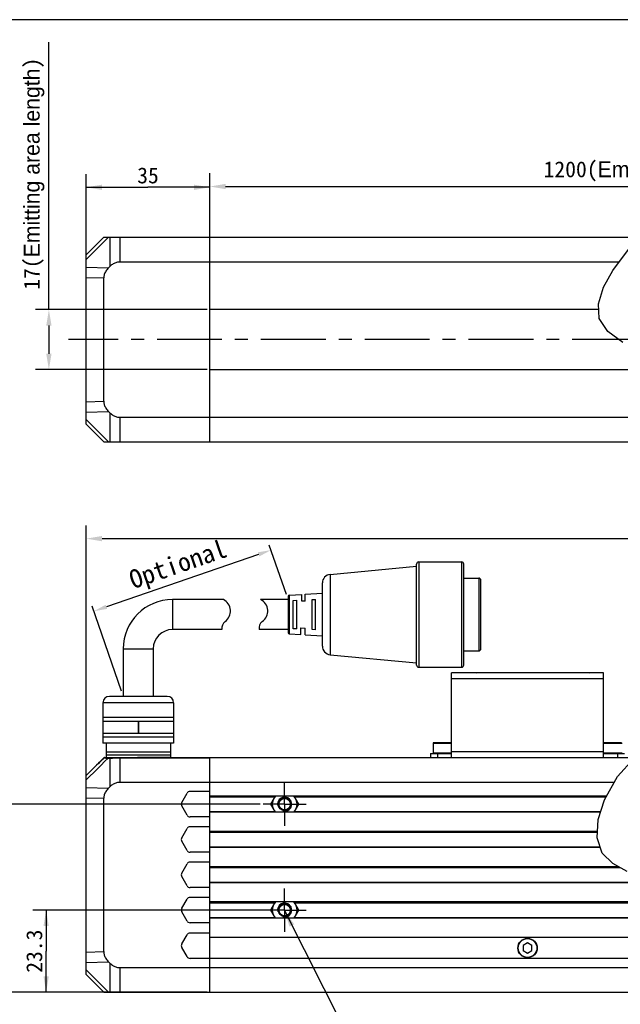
# Model space of a CAD drawing. Header units: millimetres. Extents: x -25 to 531, y 144 to 427.
# Tile 4 of 8: x 95 to 209, y 241 to 427. Entities that reach past the tile are written whole.
import ezdxf
from ezdxf.enums import TextEntityAlignment as Align

# ---------------------------------------------------------------- set-up
doc = ezdxf.new("R2010")
doc.units = ezdxf.units.MM
doc.header["$LTSCALE"] = 32.67
doc.header["$PDMODE"] = 3
doc.header["$PDSIZE"] = 8
doc.linetypes.add('CENTER', pattern=[0.6, 0.375, -0.075, 0.075, -0.075])
doc.layers.get('0').update_dxf_attribs({"linetype": 'CONTINUOUS'})
doc.layers.get('Defpoints').update_dxf_attribs({"linetype": 'CONTINUOUS'})
for name, color, linetype in [('00_COMPONENTS', 7, 'CONTINUOUS'), ('03_ALL_AXES', 7, 'CONTINUOUS'), ('3_ALL_AXES', 7, 'CONTINUOUS'), ('50_ALL_DETAILS', 7, 'CONTINUOUS'), ('51__DRAFT_DIMS', 7, 'CONTINUOUS')]:
    doc.layers.add(name, color=color, linetype=linetype)
doc.layers.add('标注', color=3, linetype='CONTINUOUS', lineweight=25)
doc.layers.add('粗实线', color=7, linetype='CONTINUOUS', lineweight=30)
doc.styles.get("Standard").update_dxf_attribs({"font": 'simfang.ttf'})
doc.dimstyles.new('CST Standard', dxfattribs={"dimtxt": 3.5, "dimasz": 2.5, "dimexe": 1, "dimexo": 1, "dimgap": 0.6, "dimtad": 1, "dimtoh": 1, "dimdsep": 46, "dimtxsty": 'STANDARD', "dimcen": -2.5, "dimdle": 5, "dimadec": 1, "dimazin": 2, "dimtfac": 1, "dimtofl": 0, "dimtmove": 0, "dimatfit": 0, "dimfxl": 1, "dimtolj": 1, "dimarcsym": 0})
doc.dimstyles.new('DIMSTYLE_1', dxfattribs={"dimtxt": 3, "dimasz": 3, "dimexe": 2.5, "dimexo": 0.5, "dimgap": 0.75, "dimtad": 1, "dimlfac": 1.5, "dimdsep": 46, "dimtxsty": 'STANDARD', "dimblk": '_FILLED', "dimblk1": '_FILLED', "dimblk2": '_FILLED', "dimcen": 0.09, "dimclrt": 3, "dimazin": 2, "dimtp": 0.8, "dimtm": 0.8, "dimtfac": 1, "dimtofl": 0, "dimtmove": 0, "dimatfit": 3, "dimldrblk": '_FILLED', "dimfxl": 1, "dimtolj": 1, "dimarcsym": 0})
doc.dimstyles.new('DIMSTYLE_2', dxfattribs={"dimtxt": 3, "dimasz": 3, "dimexe": 2.5, "dimexo": 0.5, "dimgap": 0.75, "dimtad": 1, "dimlfac": 1.5, "dimdsep": 46, "dimtxsty": 'STANDARD', "dimblk": '_FILLED', "dimblk1": '_FILLED', "dimblk2": '_FILLED', "dimcen": 0.09, "dimclrt": 3, "dimazin": 2, "dimtp": 0.3, "dimtm": 0.3, "dimtfac": 1, "dimtofl": 0, "dimtmove": 0, "dimatfit": 3, "dimldrblk": '_FILLED', "dimfxl": 1, "dimtolj": 1, "dimarcsym": 0})
doc.dimstyles.new('DIMSTYLE_4', dxfattribs={"dimtxt": 3, "dimasz": 3, "dimexe": 2.5, "dimexo": 0.5, "dimgap": 0.75, "dimtad": 1, "dimlfac": 1.5, "dimdsep": 46, "dimtxsty": 'STANDARD', "dimblk": '_FILLED', "dimblk1": '_FILLED', "dimblk2": '_FILLED', "dimcen": 0.09, "dimclrt": 3, "dimazin": 2, "dimtp": 0.2, "dimtm": 0.2, "dimtfac": 1, "dimtofl": 0, "dimtmove": 0, "dimatfit": 3, "dimldrblk": '_FILLED', "dimfxl": 1, "dimtolj": 1, "dimarcsym": 0})
doc.dimstyles.get("Standard").update_dxf_attribs({"dimtxt": 3, "dimasz": 3, "dimexe": 2.5, "dimexo": 0.5, "dimtad": 1, "dimdsep": 46, "dimtxsty": 'STANDARD', "dimblk": '_FILLED', "dimblk1": '_FILLED', "dimblk2": '_FILLED', "dimcen": 0.09, "dimclrt": 3, "dimazin": 2, "dimtol": 1, "dimtp": 0.01, "dimtm": 0.01, "dimtfac": 1, "dimtofl": 0, "dimtmove": 0, "dimatfit": 3, "dimldrblk": '_FILLED', "dimfxl": 1, "dimtolj": 1, "dimarcsym": 0})

# ---------------------------------------------------------------- blocks, each defined once
blk = doc.blocks.new('_FILLED')
at = {"color": 0, "linetype": 'ByBlock'}
blk.add_solid([(0, 0), (-1, 0.167), (-1, -0.167)], dxfattribs=at)
blk = doc.blocks.new('*D1')
at = {"layer": '51__DRAFT_DIMS', "color": 0, "lineweight": -2}
for p, q in [((108.05, 280.2), (108.05, 331.16)), ((328.7, 280.2), (328.7, 331.16)), ((111.05, 328.66), (325.7, 328.66))]:
    blk.add_line(p, q, dxfattribs=at)
at = {"layer": 'Defpoints', "color": 0}
for p in [(328.7, 328.66), (108.05, 279.7), (328.7, 279.7)]:
    blk.add_point(p, dxfattribs=at)
at = {"layer": '51__DRAFT_DIMS', "color": 0, "linetype": 'ByBlock', "lineweight": -2, "xscale": 3, "yscale": 3, "zscale": 3, "rotation": 180}
blk.add_blockref('_FILLED', (108.05, 328.66), dxfattribs=at)
at = {"layer": '51__DRAFT_DIMS', "color": 0, "linetype": 'ByBlock', "lineweight": -2, "xscale": 3, "yscale": 3, "zscale": 3}
blk.add_blockref('_FILLED', (328.7, 328.66), dxfattribs=at)
at = {"layer": '51__DRAFT_DIMS', "color": 3, "insert": (218.37, 333.41), "char_height": 3, "attachment_point": 2, "line_spacing_factor": 0.9}
blk.add_mtext('\\A1;\\A1;1270', dxfattribs=at)
blk = doc.blocks.new('*D7')
at = {"layer": '51__DRAFT_DIMS', "color": 0, "lineweight": -2}
for p, q in [((101.01, 371.92), (101.01, 422.43)), ((130.88, 371.92), (98.51, 371.92)), ((101.01, 368.92), (101.01, 363.59)), ((130.88, 360.59), (98.51, 360.59))]:
    blk.add_line(p, q, dxfattribs=at)
at = {"layer": 'Defpoints', "color": 0}
for p in [(131.38, 371.92), (101.01, 360.59), (131.38, 360.59)]:
    blk.add_point(p, dxfattribs=at)
at = {"layer": '51__DRAFT_DIMS', "color": 0, "linetype": 'ByBlock', "lineweight": -2, "xscale": 3, "yscale": 3, "zscale": 3}
for p, rotation in [((101.01, 371.92), 90), ((101.01, 360.59), 270)]:
    blk.add_blockref('_FILLED', p, dxfattribs=dict(at, rotation=rotation))
at = {"layer": '51__DRAFT_DIMS', "color": 3, "insert": (96.26, 375.67), "char_height": 3, "attachment_point": 1, "rotation": 90, "line_spacing_factor": 0.9}
blk.add_mtext('\\A1;\\A1;17({\\f方正兰亭黑_GBK|b0|i0|c134|p0;Emitting area length})', dxfattribs=at)
blk = doc.blocks.new('*D8')
at = {"layer": '51__DRAFT_DIMS', "color": 0, "lineweight": -2}
for p, q in [((131.38, 381.42), (131.38, 397.68)), ((305.36, 381.42), (305.36, 397.68)), ((134.38, 395.18), (302.36, 395.18))]:
    blk.add_line(p, q, dxfattribs=at)
at = {"layer": 'Defpoints', "color": 0}
for p in [(305.36, 395.18), (131.38, 380.92), (305.36, 380.92)]:
    blk.add_point(p, dxfattribs=at)
at = {"layer": '51__DRAFT_DIMS', "color": 0, "linetype": 'ByBlock', "lineweight": -2, "xscale": 3, "yscale": 3, "zscale": 3, "rotation": 180}
blk.add_blockref('_FILLED', (131.38, 395.18), dxfattribs=at)
at = {"layer": '51__DRAFT_DIMS', "color": 0, "linetype": 'ByBlock', "lineweight": -2, "xscale": 3, "yscale": 3, "zscale": 3}
blk.add_blockref('_FILLED', (305.36, 395.18), dxfattribs=at)
at = {"layer": '51__DRAFT_DIMS', "color": 3, "insert": (218.37, 399.93), "char_height": 3, "attachment_point": 2, "line_spacing_factor": 0.9}
blk.add_mtext('\\A1;\\A1;1200({\\f方正兰亭黑_GBK|b0|i0|c134|p0;Emitting area length})', dxfattribs=at)
blk = doc.blocks.new('*D9')
at = {"layer": '51__DRAFT_DIMS', "color": 4, "transparency": 16777216}
for p, q in [((108.05, 378.5), (108.05, 397.53)), ((131.38, 381.42), (131.38, 397.53)), ((108.05, 395.03), (119.72, 395.03)), ((131.38, 395.03), (119.72, 395.03))]:
    blk.add_line(p, q, dxfattribs=at)
at = {"layer": '51__DRAFT_DIMS', "color": 4, "transparency": 16777216, "xscale": 3, "yscale": 3, "zscale": 3, "rotation": 180}
blk.add_blockref('_FILLED', (108.05, 395.03), dxfattribs=at)
at = {"layer": '51__DRAFT_DIMS', "color": 4, "transparency": 16777216, "xscale": 3, "yscale": 3, "zscale": 3}
blk.add_blockref('_FILLED', (131.38, 395.03), dxfattribs=at)
at = {"layer": '51__DRAFT_DIMS', "color": 3, "transparency": 16777216}
blk.add_text('35', height=3, dxfattribs=at).set_placement((119.72, 395.78), align=Align.CENTER)
blk = doc.blocks.new('*D10')
at = {"layer": '51__DRAFT_DIMS', "color": 4, "transparency": 16777216}
for p, q in [((141.55, 258.49), (97.99, 258.49)), ((100.49, 258.49), (100.49, 250.73)), ((100.49, 242.96), (100.49, 250.73)), ((130.88, 242.96), (97.99, 242.96))]:
    blk.add_line(p, q, dxfattribs=at)
at = {"layer": '51__DRAFT_DIMS', "color": 4, "transparency": 16777216, "xscale": 3, "yscale": 3, "zscale": 3}
for p, rotation in [((100.49, 258.49), 90), ((100.49, 242.96), 270)]:
    blk.add_blockref('_FILLED', p, dxfattribs=dict(at, rotation=rotation))
at = {"layer": '51__DRAFT_DIMS', "color": 3, "transparency": 16777216}
blk.add_text('23.3', height=3, rotation=90, dxfattribs=at).set_placement((99.74, 250.73), align=Align.CENTER)
blk = doc.blocks.new('*D11')
at = {"layer": '51__DRAFT_DIMS', "color": 4, "transparency": 16777216}
for p, q in [((140.93, 278.49), (91, 278.49)), ((93.5, 278.49), (93.5, 260.73)), ((93.5, 242.96), (93.5, 260.73)), ((130.88, 242.96), (91, 242.96))]:
    blk.add_line(p, q, dxfattribs=at)
at = {"layer": '51__DRAFT_DIMS', "color": 4, "transparency": 16777216, "xscale": 3, "yscale": 3, "zscale": 3}
for p, rotation in [((93.5, 278.49), 90), ((93.5, 242.96), 270)]:
    blk.add_blockref('_FILLED', p, dxfattribs=dict(at, rotation=rotation))
at = {"layer": '51__DRAFT_DIMS', "color": 3, "transparency": 16777216}
blk.add_text('53.3', height=3, rotation=90, dxfattribs=at).set_placement((92.75, 260.73), align=Align.CENTER)
blk = doc.blocks.new('*D14')
at = {"layer": 'Defpoints', "color": 0}
for p in [(146.17, 317.15), (109.5, 314.96), (115.05, 298.87)]:
    blk.add_point(p, dxfattribs=at)
at = {"layer": '标注', "color": 0, "linetype": 'Continuous', "lineweight": -2, "ltscale": 3}
for p, q in [((145.85, 318.1), (142.62, 327.45)), ((140.59, 325.69), (111.86, 315.78)), ((114.73, 299.82), (109.17, 315.91))]:
    blk.add_line(p, q, dxfattribs=at)
at = {"layer": '标注', "color": 0}
for points in [[(140.72, 325.29), (140.45, 326.08), (142.95, 326.5)], [(111.73, 316.17), (112, 315.38), (109.5, 314.96)]]:
    blk.add_solid(points, dxfattribs=at)
at = {"layer": '标注', "color": 7, "insert": (125.52, 323.41), "char_height": 3.5, "attachment_point": 5, "rotation": 19.0364}
blk.add_mtext('\\A1;Optional', dxfattribs=at)

msp = doc.modelspace()

# ---------------------------------------------------------------- linework, layer by layer
at = {"color": 7}
msp.add_line((531.0131, 426.6945), (-25.0005, 426.6945), dxfattribs=at)
at = {"color": 4}
for p, q in [((207.4912, 379.3393), (210.4195, 383.2783)), ((205.7397, 376.1466), (207.4912, 379.3393)), ((204.7712, 373.0472), (205.7397, 376.1466)), ((204.9104, 370.2649), (204.7712, 373.0472)), ((206.5482, 367.7796), (204.9104, 370.2649)), ((209.3998, 365.7364), (206.5482, 367.7796)), ((208.3746, 283.7175), (211.4588, 287.1046)), ((205.9112, 279.3125), (208.3746, 283.7175)), ((204.7449, 275.6312), (205.9112, 279.3125)), ((204.5237, 272.1518), (204.7449, 275.6312)), ((205.495, 269.239), (204.5237, 272.1518)), ((207.4829, 267.3087), (205.495, 269.239)), ((210.185, 265.8067), (207.4829, 267.3087))]:
    msp.add_line(p, q, dxfattribs=at)
msp.add_line((111.2088, 297.6567), (111.2088, 290.0336))
at = {"layer": '00_COMPONENTS', "color": 7}
for p, q in [((108.0511, 382.2569), (111.3844, 385.5903)), ((111.3844, 385.5903), (212.5659, 385.5903)), ((131.3844, 346.9236), (131.3844, 385.5903)), ((108.0511, 350.2569), (108.0511, 382.2569)), ((112.5313, 380.0941), (112.2677, 379.8379)), ((114.4197, 380.9236), (208.669, 380.9236)), ((111.3844, 354.6068), (111.3844, 377.9071)), ((204.8274, 371.9236), (131.3844, 371.9236)), ((131.3844, 360.5903), (219.4222, 360.5903)), ((112.2677, 352.676), (112.5313, 352.4197)), ((114.4197, 351.5903), (216.2299, 351.5903)), ((108.0511, 350.2569), (111.3844, 346.9236)), ((111.3844, 346.9236), (211.2038, 346.9236)), ((177.0511, 287.2934), (177.0511, 303.2934)), ((205.7177, 303.2934), (177.0511, 303.2934)), ((179.7844, 303.361), (179.7177, 303.2943)), ((179.7844, 303.361), (181.651, 303.361)), ((181.651, 303.361), (181.7177, 303.2943)), ((201.1177, 303.361), (201.0511, 303.2943)), ((201.1177, 303.361), (202.9844, 303.361)), ((202.9844, 303.361), (203.0511, 303.2943)), ((205.7177, 287.2934), (205.7177, 303.2934)), ((173.5511, 290.0268), (173.5511, 288.1601)), ((177.0511, 290.0934), (173.6177, 290.0934)), ((209.1511, 290.0934), (205.7177, 290.0934)), ((111.5185, 287.2934), (211.8322, 287.2934)), ((111.8156, 287.85), (123.9511, 287.85)), ((115.792, 287.2934), (116.481, 287.3056)), ((116.481, 287.3056), (117.7177, 287.3268)), ((123.9511, 287.3268), (117.7177, 287.3268)), ((123.9511, 287.2934), (123.9511, 287.3268)), ((131.3844, 242.9601), (131.3844, 287.2934)), ((173.0511, 288.0934), (173.0511, 287.2934)), ((173.0511, 288.0934), (177.0511, 288.0934)), ((205.7177, 288.0934), (209.7177, 288.0934)), ((108.0511, 246.2934), (108.0511, 283.9601)), ((108.0511, 283.9601), (108.0907, 283.9601)), ((112.5313, 281.7973), (112.2677, 281.5411)), ((114.4197, 282.6268), (207.7646, 282.6268)), ((131.3844, 280.8934), (127.6651, 280.8934)), ((111.3844, 250.6433), (111.3844, 279.6103)), ((126.087, 278.8268), (127.0878, 280.5601)), ((206.3106, 280.0268), (131.3844, 280.0268)), ((143.7155, 280.0268), (142.8302, 278.4934)), ((148.2188, 278.4934), (147.3335, 280.0268)), ((127.0878, 276.4268), (126.087, 278.1601)), ((142.8302, 278.4934), (143.7155, 276.9601)), ((147.3335, 276.9601), (148.2188, 278.4934)), ((131.3844, 276.0934), (127.6651, 276.0934)), ((205.1659, 276.9601), (131.3844, 276.9601)), ((126.087, 272.1601), (127.0878, 273.8934)), ((131.3844, 274.2268), (127.6651, 274.2268)), ((204.6005, 273.3601), (131.3844, 273.3601)), ((127.0878, 269.7601), (126.087, 271.4934)), ((205.1434, 270.2934), (131.3844, 270.2934)), ((131.3844, 269.4268), (127.6651, 269.4268)), ((126.087, 265.4934), (127.0878, 267.2268)), ((131.3844, 267.5601), (127.6651, 267.5601)), ((208.5897, 266.6934), (131.3844, 266.6934)), ((127.0878, 263.0934), (126.087, 264.8268)), ((131.3844, 262.7601), (127.6651, 262.7601)), ((214.5519, 263.6268), (131.3844, 263.6268)), ((126.087, 258.8268), (127.0878, 260.5601)), ((131.3844, 260.8934), (127.6651, 260.8934)), ((219.1447, 260.0268), (131.3844, 260.0268)), ((143.7155, 260.0268), (142.8302, 258.4934)), ((148.2188, 258.4934), (147.3335, 260.0268)), ((127.0878, 256.4268), (126.087, 258.1601)), ((220.8054, 256.9601), (131.3844, 256.9601)), ((142.8302, 258.4934), (143.7155, 256.9601)), ((147.3335, 256.9601), (148.2188, 258.4934)), ((131.3844, 256.0934), (127.6651, 256.0934)), ((126.087, 252.0934), (127.0878, 253.8268)), ((131.3844, 254.1601), (127.6651, 254.1601)), ((221.3042, 253.2934), (131.3844, 253.2934)), ((127.0878, 249.6934), (126.087, 251.4268)), ((191.3844, 252.2918), (190.5511, 251.8107)), ((190.5511, 251.8107), (190.5511, 250.8484)), ((192.2177, 251.8107), (191.3844, 252.2918)), ((192.2177, 250.8484), (192.2177, 251.8107)), ((220.6383, 249.3601), (127.6651, 249.3601)), ((190.5511, 250.8484), (191.3844, 250.3673)), ((191.3844, 250.3673), (192.2177, 250.8484)), ((112.2677, 248.7125), (112.5313, 248.4562)), ((114.4197, 247.6268), (219.967, 247.6268)), ((108.0511, 246.2934), (111.3844, 242.9601)), ((111.3844, 242.9601), (216.5645, 242.9601))]:
    msp.add_line(p, q, dxfattribs=at)
at = {"layer": '00_COMPONENTS', "color": 4}
for p, q in [((108.0511, 381.3736), (112.2677, 385.5903)), ((112.5313, 385.5903), (112.5313, 380.0941)), ((114.4197, 385.5903), (114.4197, 380.9236)), ((108.0511, 379.9548), (112.2677, 379.8379)), ((108.0511, 377.9995), (111.3844, 377.9071)), ((108.0511, 354.5143), (111.3844, 354.6068)), ((108.0511, 352.5591), (112.2677, 352.676)), ((112.5313, 352.4197), (112.5313, 346.9236)), ((114.4197, 351.5903), (114.4197, 346.9236)), ((108.0511, 351.1403), (112.2677, 346.9236)), ((179.8844, 303.361), (179.8844, 303.2934)), ((181.5511, 303.361), (181.5511, 303.2934)), ((201.2177, 303.361), (201.2177, 303.2934)), ((202.8844, 303.361), (202.8844, 303.2934)), ((205.7177, 302.1601), (177.0511, 302.1601)), ((173.5511, 290.0268), (177.0511, 290.0268)), ((177.0511, 288.4268), (205.7177, 288.4268)), ((205.7177, 290.0268), (209.2177, 290.0268)), ((111.3818, 287.2333), (110.7009, 286.5563)), ((111.3774, 287.2352), (111.3818, 287.2333)), ((111.521, 287.2934), (111.5038, 287.2927)), ((111.5468, 287.2285), (111.5978, 287.2272)), ((112.1785, 287.21), (112.5313, 287.21)), ((112.5313, 287.21), (112.5313, 281.7973)), ((113.4452, 287.2287), (113.7383, 287.2319)), ((114.1727, 287.2349), (114.2938, 287.2353)), ((114.2938, 287.2353), (114.4197, 287.2349)), ((114.4197, 287.2934), (114.4197, 282.6268)), ((114.4197, 287.2349), (131.3844, 287.2349)), ((177.0511, 288.1601), (173.5511, 288.1601)), ((174.3844, 288.0934), (174.3844, 287.2934)), ((209.2177, 288.1601), (205.7177, 288.1601)), ((208.3844, 288.0934), (208.3844, 287.2934)), ((108.4877, 284.355), (108.0907, 283.9601)), ((108.0511, 281.658), (112.2677, 281.5411)), ((108.0511, 279.7027), (111.3844, 279.6103)), ((131.3844, 279.8934), (143.6385, 279.8934)), ((147.4105, 279.8934), (206.2361, 279.8934)), ((131.3844, 277.0934), (143.6385, 277.0934)), ((147.4105, 277.0934), (205.2081, 277.0934)), ((131.3844, 273.2268), (204.592, 273.2268)), ((131.3844, 270.4268), (205.0989, 270.4268)), ((131.3844, 266.5601), (208.8296, 266.5601)), ((131.3844, 263.7601), (214.3141, 263.7601)), ((131.3844, 259.8934), (143.6385, 259.8934)), ((147.4105, 259.8934), (219.2433, 259.8934)), ((131.3844, 257.0934), (143.6385, 257.0934)), ((147.4105, 257.0934), (220.7658, 257.0934)), ((108.0511, 250.5508), (111.3844, 250.6433)), ((108.0511, 248.5956), (112.2677, 248.7125)), ((112.5313, 248.4562), (112.5313, 242.9601)), ((114.4197, 247.6268), (114.4197, 242.9601)), ((108.0511, 247.1768), (112.2677, 242.9601))]:
    msp.add_line(p, q, dxfattribs=at)
at = {"layer": '00_COMPONENTS', "color": 7}
for points in [[(112.2677, 379.8379), (112.1189, 379.6822), (111.9845, 379.5251), (111.8646, 379.3666), (111.7598, 379.2063), (111.6694, 379.0446), (111.592, 378.8826), (111.5273, 378.7206), (111.4755, 378.5582), (111.4354, 378.3957), (111.4067, 378.233), (111.3897, 378.0702), (111.3844, 377.9071)], [(114.4197, 380.9236), (114.262, 380.9187), (114.1042, 380.9028), (113.9463, 380.8758), (113.7882, 380.8383), (113.63, 380.7897), (113.4718, 380.729), (113.3133, 380.6562), (113.1548, 380.5713), (112.9972, 380.4728), (112.841, 380.3602), (112.6856, 380.234), (112.5313, 380.0941)], [(111.3844, 354.6068), (111.3897, 354.4437), (111.4067, 354.2808), (111.4354, 354.1181), (111.4755, 353.9555), (111.5273, 353.7932), (111.592, 353.6311), (111.6694, 353.4692), (111.7598, 353.3075), (111.8647, 353.1473), (111.9845, 352.9888), (112.1189, 352.8317), (112.2677, 352.676)], [(112.5313, 352.4197), (112.6856, 352.2799), (112.841, 352.1537), (112.9972, 352.041), (113.1548, 351.9425), (113.3133, 351.8576), (113.4718, 351.7849), (113.63, 351.7242), (113.7882, 351.6756), (113.9463, 351.638), (114.1042, 351.6111), (114.262, 351.5952), (114.4197, 351.5903)], [(111.3774, 287.2352), (111.1712, 287.03), (110.7908, 286.6514), (110.4064, 286.2689), (110.0181, 285.8825), (109.6258, 285.4921), (109.2296, 285.0977), (108.8293, 284.6993), (108.0867, 283.9601)], [(112.2677, 281.5411), (112.1189, 281.3853), (111.9845, 281.2282), (111.8646, 281.0697), (111.7598, 280.9095), (111.6694, 280.7478), (111.592, 280.5858), (111.5273, 280.4238), (111.4755, 280.2614), (111.4354, 280.0989), (111.4067, 279.9362), (111.3897, 279.7733), (111.3844, 279.6103)], [(114.4197, 282.6268), (114.262, 282.6219), (114.1042, 282.6059), (113.9463, 282.579), (113.7882, 282.5414), (113.63, 282.4929), (113.4718, 282.4321), (113.3133, 282.3594), (113.1548, 282.2745), (112.9972, 282.176), (112.841, 282.0634), (112.6856, 281.9371), (112.5313, 281.7973)], [(111.3844, 250.6433), (111.3897, 250.4802), (111.4067, 250.3173), (111.4354, 250.1546), (111.4755, 249.992), (111.5273, 249.8297), (111.592, 249.6677), (111.6694, 249.5057), (111.7598, 249.344), (111.8647, 249.1838), (111.9845, 249.0253), (112.1189, 248.8682), (112.2677, 248.7125)], [(112.5313, 248.4562), (112.6856, 248.3164), (112.841, 248.1902), (112.9972, 248.0775), (113.1548, 247.979), (113.3133, 247.8941), (113.4718, 247.8214), (113.63, 247.7607), (113.7882, 247.7121), (113.9463, 247.6745), (114.1042, 247.6476), (114.262, 247.6317), (114.4197, 247.6268)]]:
    msp.add_lwpolyline(points, dxfattribs=at)
at = {"layer": '00_COMPONENTS', "color": 4}
for points in [[(108.0511, 283.0772), (108.7691, 283.7957), (109.4751, 284.5023), (110.169, 285.1971), (110.8509, 285.8799), (111.5207, 286.5509), (112.1785, 287.21)], [(110.7009, 286.5563), (110.3502, 286.2075), (109.9931, 285.8524), (109.6292, 285.4904), (109.2571, 285.1203), (108.4877, 284.355)], [(111.5038, 287.2927), (111.4867, 287.2903), (111.4699, 287.2864), (111.4535, 287.281), (111.4377, 287.2742), (111.4224, 287.2659), (111.408, 287.2563), (111.3944, 287.2454), (111.3818, 287.2333)], [(111.3818, 287.2333), (111.4164, 287.2331), (111.4557, 287.2318), (111.4992, 287.23), (111.5468, 287.2285)], [(111.5978, 287.2272), (111.7061, 287.2239), (111.7628, 287.2224)], [(111.7628, 287.2224), (111.8791, 287.2188), (111.9384, 287.2172), (111.998, 287.2154), (112.0581, 287.2134), (112.1183, 287.2115), (112.1785, 287.21)], [(112.2918, 287.2934), (112.2771, 287.2923), (112.2626, 287.289), (112.2484, 287.2835), (112.2347, 287.2759), (112.2217, 287.2663), (112.2094, 287.2547), (112.198, 287.2414), (112.1877, 287.2264), (112.1785, 287.21)], [(112.6446, 287.2934), (112.6299, 287.2923), (112.6154, 287.289), (112.6012, 287.2835), (112.5875, 287.2759), (112.5744, 287.2663), (112.5621, 287.2547), (112.5508, 287.2414), (112.5404, 287.2264), (112.5313, 287.21)], [(112.5313, 287.21), (112.6363, 287.2132), (112.7411, 287.2158)], [(112.7411, 287.2158), (113.0494, 287.2224), (113.15, 287.2242), (113.2493, 287.2258), (113.3473, 287.2273), (113.4452, 287.2287)], [(113.7383, 287.2319), (113.8408, 287.2327), (113.9461, 287.2332), (114.1727, 287.2349)]]:
    msp.add_lwpolyline(points, dxfattribs=at)
at = {"layer": '00_COMPONENTS', "color": 7}
for centre, radius in [((145.5245, 278.4934), 1.214), ((145.5245, 278.4934), 1.0807), ((145.5245, 258.4934), 1.214), ((145.5245, 258.4934), 1.0807), ((191.3844, 251.3268), 1.8333)]:
    msp.add_circle(centre, radius, dxfattribs=at)
at = {"layer": '00_COMPONENTS', "color": 4}
msp.add_circle((191.3844, 251.3268), 1.7667, dxfattribs=at)
at = {"layer": '00_COMPONENTS', "color": 7}
for centre, radius, start, end in [((173.6177, 290.0268), 0.0667, 90, 180), ((111.5185, 287.0934), 0.2, 90, 134.857893), ((173.6177, 288.1601), 0.0667, 180, 270), ((127.6651, 280.2268), 0.6667, 90, 150), ((145.5245, 278.4934), 2.3333, 138.90566, 221.09434), ((145.5245, 278.4934), 2.3333, 318.90566, 41.09434), ((126.6644, 278.4934), 0.6667, 150, 210), ((127.6651, 276.7601), 0.6667, 210, 270), ((127.6651, 273.5601), 0.6667, 90, 150), ((126.6644, 271.8268), 0.6667, 150, 210), ((127.6651, 270.0934), 0.6667, 210, 270), ((127.6651, 266.8934), 0.6667, 90, 150), ((126.6644, 265.1601), 0.6667, 150, 210), ((127.6651, 263.4268), 0.6667, 210, 270), ((127.6651, 260.2268), 0.6667, 90, 150), ((126.6644, 258.4934), 0.6667, 150, 210), ((145.5245, 258.4934), 2.3333, 138.90566, 221.09434), ((145.5245, 258.4934), 2.3333, 318.90566, 41.09434), ((127.6651, 256.7601), 0.6667, 210, 270), ((127.6651, 253.4934), 0.6667, 90, 150), ((126.6644, 251.7601), 0.6667, 150, 210), ((191.3844, 251.3268), 0.9333, 147.570648, 153.234499), ((191.3844, 251.3268), 0.9333, 87.023371, 93.565993), ((191.3844, 251.3268), 0.9333, 27.897168, 33.565993), ((127.6651, 250.0268), 0.6667, 210, 270), ((191.3844, 251.3268), 0.9333, 207.791836, 212.906766), ((191.3844, 251.3268), 0.9333, 267.574511, 272.906766), ((191.3844, 251.3268), 0.9333, 328.115076, 333.234499)]:
    msp.add_arc(centre, radius, start, end, dxfattribs=at)
at = {"layer": '00_COMPONENTS', "color": 4}
for centre in [(145.5245, 278.4934), (145.5245, 258.4934)]:
    msp.add_arc(centre, 1.3333, 255, 195, dxfattribs=at)
at = {"layer": '03_ALL_AXES', "color": 1, "linetype": 'CENTER'}
msp.add_line((329.6979, 366.2569), (104.72, 366.2569), dxfattribs=at)
at = {"layer": '3_ALL_AXES', "color": 1, "linetype": 'CENTER'}
for p, q in [((145.5245, 278.4934), (145.5245, 282.5741)), ((145.5245, 278.4934), (141.4438, 278.4934)), ((145.5245, 278.4934), (145.5245, 274.4128)), ((145.5245, 278.4934), (149.6052, 278.4934)), ((145.5245, 258.4934), (145.5245, 262.5741)), ((145.5245, 258.4934), (141.4438, 258.4934)), ((145.5245, 258.4934), (145.5245, 254.4128)), ((145.5245, 258.4934), (149.6052, 258.4934))]:
    msp.add_line(p, q, dxfattribs=at)
at = {"layer": '粗实线', "color": 7, "linetype": 'Continuous'}
for p, q in [((170.4456, 304.7774), (170.4456, 323.8681)), ((170.8502, 324.2726), (170.8502, 304.3728)), ((170.8502, 324.2726), (178.9405, 324.2726)), ((178.9405, 324.2726), (178.9405, 304.3728)), ((179.345, 304.7774), (179.345, 323.8681)), ((154.1114, 321.9055), (170.4456, 323.4636)), ((154.1114, 321.9055), (154.1114, 306.74)), ((152.647, 308.3507), (152.647, 320.2947)), ((179.345, 321.1995), (182.1766, 321.1995)), ((182.1766, 321.1995), (182.1766, 307.446)), ((182.5811, 307.8505), (182.5811, 320.795)), ((146.4023, 317.9776), (148.7636, 318.1252)), ((148.7636, 316.8606), (148.7636, 318.1251)), ((149.4108, 318.1656), (152.647, 318.3679)), ((149.4108, 316.876), (149.4108, 318.1656)), ((124.3556, 317.1543), (124.3556, 311.4911)), ((133.9592, 317.1543), (124.3556, 317.1543)), ((142.1542, 317.1543), (140.9901, 317.1543)), ((146.1747, 317.1543), (140.9973, 317.1543)), ((146.1747, 317.7354), (146.1747, 310.9101)), ((146.4023, 317.9776), (146.4023, 310.6679)), ((147.1468, 316.9925), (147.7928, 317.0329)), ((147.1468, 311.6529), (147.1468, 316.9925)), ((147.7928, 311.6126), (147.7928, 317.0329)), ((149.4108, 316.876), (148.7636, 316.8606)), ((150.7053, 317.1543), (151.3525, 317.1948)), ((150.7053, 311.4911), (150.7053, 317.1543)), ((151.3525, 311.4507), (151.3525, 317.1948)), ((133.6897, 311.4911), (124.3556, 311.4911)), ((146.1747, 311.4911), (140.7207, 311.4911)), ((142.1542, 311.4911), (140.7207, 311.4911)), ((146.4023, 310.6679), (148.6018, 310.5304)), ((147.7928, 311.6126), (147.1468, 311.6529)), ((148.6018, 310.5304), (148.6018, 311.7888)), ((148.6018, 311.7888), (149.4108, 311.7695)), ((149.4108, 310.4799), (149.4108, 311.7695)), ((151.3525, 311.4507), (150.7053, 311.4911)), ((149.4108, 310.4798), (152.647, 310.2776)), ((115.0517, 307.8505), (120.7149, 307.8505)), ((115.0517, 307.8505), (115.0517, 298.8702)), ((120.7149, 307.8505), (120.7149, 298.8702)), ((179.345, 307.446), (182.1766, 307.446)), ((154.1114, 306.74), (170.4456, 305.1819)), ((170.8502, 304.3728), (178.9405, 304.3728)), ((124.5578, 297.6567), (111.2088, 297.6567)), ((123.3402, 298.8702), (112.4264, 298.8702)), ((124.5578, 297.6567), (124.5578, 294.097)), ((124.5578, 294.8655), (111.2088, 294.8655)), ((124.5578, 294.097), (111.2088, 294.097)), ((117.8463, 294.097), (117.8463, 291.8317)), ((117.9203, 294.097), (117.9203, 291.8317)), ((124.5208, 294.097), (124.5208, 291.8317)), ((124.5578, 294.097), (124.5578, 291.8317)), ((124.5578, 291.8317), (111.2088, 291.8317)), ((124.5578, 291.144), (111.2088, 291.144)), ((124.5578, 291.8317), (124.5578, 290.0518)), ((124.5529, 290.0518), (111.2088, 290.0336)), ((111.8156, 290.0344), (111.8156, 287.2934)), ((123.9511, 288.3528), (111.8156, 288.3528)), ((123.9511, 290.0518), (123.9511, 287.2934))]:
    msp.add_line(p, q, dxfattribs=at)
for centre, radius, start, end in [((170.8502, 323.8681), 0.4045, 90, 180), ((178.9405, 323.8681), 0.4045, 0, 90), ((154.265, 320.2947), 1.6181, 95.448826, 180), ((182.1766, 320.795), 0.4045, 0, 90), ((124.3556, 307.8505), 9.3039, 90, 180), ((132.8685, 314.9861), 2.4271, 305.247507, 63.300507), ((139.8994, 314.9861), 2.4271, 305.247507, 63.300507), ((146.4174, 317.7354), 0.2427, 93.576334, 180), ((135.3, 311.7418), 1.6297, 129.238852, 188.848243), ((142.1405, 311.8147), 1.4563, 125.247507, 192.839588), ((124.3556, 307.8505), 3.6406, 90, 180), ((146.4174, 310.9101), 0.2427, 180, 266.423666), ((154.265, 308.3507), 1.6181, 180, 264.551174), ((182.1766, 307.8505), 0.4045, 270, 0), ((170.8502, 304.7774), 0.4045, 180, 270), ((178.9405, 304.7774), 0.4045, 270, 0), ((112.4224, 297.6567), 1.2135, 90, 180), ((123.3443, 297.6567), 1.2135, 0, 90)]:
    msp.add_arc(centre, radius, start, end, dxfattribs=at)

# ---------------------------------------------------------------- dimensions: what is measured, and where the dimension line sits
at = {"layer": '51__DRAFT_DIMS', "color": 4}
dim = msp.add_linear_dim(base=(101.0072, 360.5903), p1=(131.3844, 371.9236), p2=(131.3844, 360.5903), angle=270, text='\\A1;<>({\\f方正兰亭黑_GBK|b0|i0|c134|p0;Emitting area length})', dimstyle='DIMSTYLE_4', override={"dimtxsty": 'STANDARD'}, dxfattribs=at)
dim.commit()
dim.dimension.update_dxf_attribs({"geometry": '*D7', "text_midpoint": (101.0072, 398.6765), "dimtype": 160})
for base, p1, p2, text, picture, middle in [((305.3646, 395.184), (131.3844, 380.9236), (305.3646, 380.9236), '\\A1;1200({\\f方正兰亭黑_GBK|b0|i0|c134|p0;Emitting area length})', '*D8', (218.3745, 395.184)), ((328.6979, 328.6622), (108.0511, 279.7027), (328.6979, 279.7027), '\\A1;1270', '*D1', (218.3745, 328.6622))]:
    dim = msp.add_linear_dim(base=base, p1=p1, p2=p2, text=text, dimstyle='DIMSTYLE_1', override={"dimtxsty": 'STANDARD'}, dxfattribs=at)
    dim.commit()
    dim.dimension.update_dxf_attribs({"geometry": picture, "text_midpoint": middle, "dimtype": 160})
dim = msp.add_linear_dim(base=(131.3844, 395.0273), p1=(108.0511, 377.9995), p2=(131.3844, 380.9236), dimstyle='DIMSTYLE_2', dxfattribs=at)
dim.commit()
dim.dimension.update_dxf_attribs({"geometry": '*D9', "text_midpoint": (119.6796, 395.0273), "dimtype": 160})
for base, p1, dimstyle, picture, middle in [((93.5044, 242.9601), (141.4271, 278.4934), 'DIMSTYLE_2', '*D11', (93.5044, 260.6828)), ((100.487, 242.9601), (142.0519, 258.4934), 'DIMSTYLE_4', '*D10', (100.487, 250.6652))]:
    dim = msp.add_linear_dim(base=base, p1=p1, p2=(131.3844, 242.9601), angle=270, dimstyle=dimstyle, dxfattribs=at)
    dim.commit()
    dim.dimension.update_dxf_attribs({"geometry": picture, "text_midpoint": middle, "dimtype": 160})
at = {"layer": '标注', "color": 9, "ltscale": 3}
dim = msp.add_linear_dim(base=(109.4995, 314.9618), p1=(146.1747, 317.1543), p2=(115.0517, 298.8702), angle=199.036389, text='Optional', dimstyle='CST Standard', override={"dimlfac": 2, "dimtxsty": 'STANDARD', "dimclrt": 7}, dxfattribs=at)
dim.commit()
dim.dimension.update_dxf_attribs({"geometry": '*D14', "text_midpoint": (126.4206, 320.8003), "dimtype": 160})

# ---------------------------------------------------------------- leaders
at = {"layer": '50_ALL_DETAILS', "color": 4}
msp.add_leader([(145.5258, 258.2833), (158.5324, 232.5376), (176.5428, 232.5383)], dimstyle='STANDARD', override={"dimtad": 0}, dxfattribs=at)

doc.saveas('drawing.dxf')
